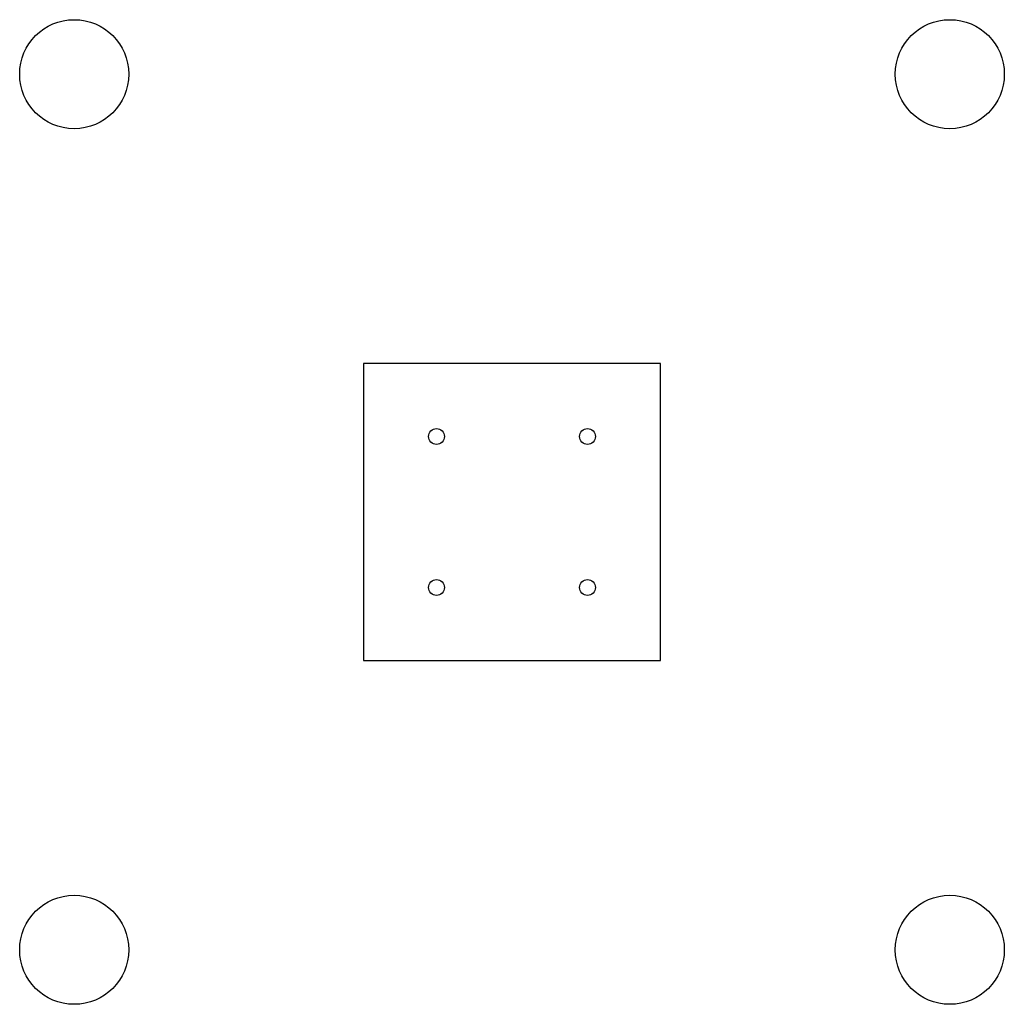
# Model space of a CAD drawing. Extents: x -99 to 99, y -99 to 99.
import ezdxf

# ---------------------------------------------------------------- set-up
doc = ezdxf.new("R2010")
doc.units = 0

msp = doc.modelspace()

# ---------------------------------------------------------------- linework, layer by layer
at = {"layer": 'HOLES'}
for centre in [(-15.25, 15.25), (15.25, 15.25), (-15.25, -15.25), (15.25, -15.25)]:
    msp.add_circle(centre, 1.6, dxfattribs=at)
at = {"layer": 'MOTOR'}
for centre in [(-88.388, 88.388), (88.388, 88.388), (-88.388, -88.388), (88.388, -88.388)]:
    msp.add_circle(centre, 11, dxfattribs=at)
at = {"layer": 'OUTLINE'}
for p, q in [((30, 30), (-30, 30)), ((-30, 30), (-30, -30)), ((30, -30), (30, 30)), ((-30, -30), (30, -30))]:
    msp.add_line(p, q, dxfattribs=at)

doc.saveas('drawing.dxf')
